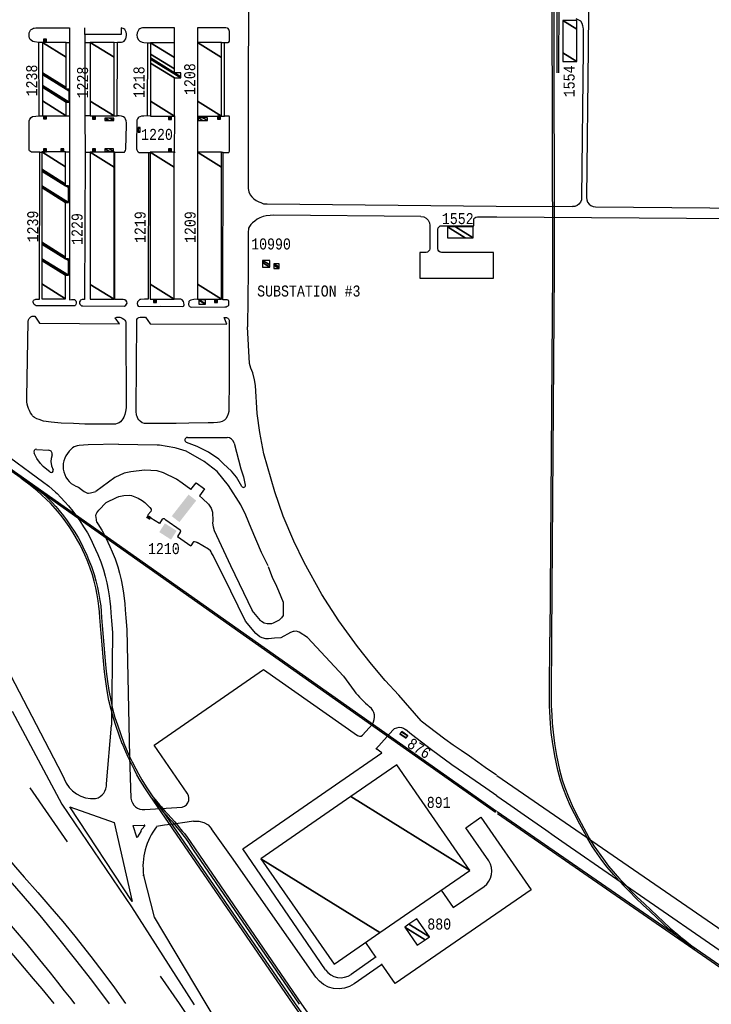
# Model space of a CAD drawing. Extents: x -0.5 to 41.9, y -0.5 to 29.8.
# Tile 6 of 128: x 4.9 to 5.9, y 5.9 to 7.4. Entities that reach past the tile are written whole.
import ezdxf
from ezdxf.enums import TextEntityAlignment as Align

# ---------------------------------------------------------------- set-up
doc = ezdxf.new("R2010")
doc.units = 0
doc.header["$MEASUREMENT"] = 0
doc.linetypes.add('DASHDOT', pattern=[1, 0.5, -0.25, 0, -0.25])
for name, color, linetype in [('11', 2, 'CONTINUOUS'), ('21', 5, 'CONTINUOUS'), ('23', 1, 'CONTINUOUS'), ('31', 2, 'DASHDOT'), ('41', 4, 'CONTINUOUS')]:
    doc.layers.add(name, color=color, linetype=linetype)
doc.styles.add('MONOTXT', font='MONOTXT', dxfattribs={"height": 0.2})

msp = doc.modelspace()

# ---------------------------------------------------------------- linework, layer by layer
at = {"layer": '11'}
for p, q in [((4.8905, 7.3779), (4.8855, 7.3779)), ((4.927, 7.3779), (4.9318, 7.3779)), ((4.9555, 7.3779), (4.9636, 7.3778)), ((5.0001, 7.3778), (5.0053, 7.3781)), ((5.0512, 7.3774), (5.0561, 7.3775)), ((5.1644, 7.3776), (5.1691, 7.3778)), ((4.8853, 7.2656), (4.8905, 7.2656)), ((4.9269, 7.2656), (4.9322, 7.2656)), ((4.9636, 7.2655), (4.9557, 7.2657)), ((5.0001, 7.2655), (5.0047, 7.2656)), ((5.0561, 7.2651), (5.051, 7.2654)), ((5.0926, 7.2654), (5.092, 7.2097)), ((5.1278, 7.2654), (5.1278, 7.21)), ((5.1644, 7.2653), (5.169, 7.2653)), ((4.8869, 7.2101), (4.8896, 7.2101)), ((4.9322, 7.2101), (4.9261, 7.2101)), ((4.9636, 7.2097), (4.956, 7.2097)), ((5.0016, 7.2098), (4.9962, 7.2098)), ((5.0527, 7.2097), (5.0554, 7.2097)), ((5.0937, 7.2096), (5.0918, 7.2095)), ((5.1668, 7.2094), (5.164, 7.2094)), ((5.5847, 7.1275), (5.7011, 7.1267)), ((5.5853, 7.1109), (6.4034, 7.1061)), ((5.2052, 7.0287), (5.2044, 6.9428)), ((5.0072, 6.7633), (4.9605, 6.7624)), ((5.0072, 6.7633), (5.0663, 6.7622)), ((5.1126, 6.7736), (5.1729, 6.7735)), ((4.8817, 6.7554), (4.9005, 6.7539)), ((5.1175, 6.6939), (5.1256, 6.7041)), ((5.1256, 6.7041), (5.1386, 6.6948)), ((5.1386, 6.6948), (5.1309, 6.6844)), ((5.0699, 6.6421), (5.0564, 6.6501)), ((5.0739, 6.6485), (5.0699, 6.6421)), ((5.1012, 6.6317), (5.0794, 6.6469)), ((5.1013, 6.6286), (5.0973, 6.6223)), ((5.0973, 6.6223), (5.1176, 6.608)), ((5.1212, 6.6135), (5.1176, 6.608)), ((5.1786, 6.5382), (5.1517, 6.5928)), ((5.1784, 6.5775), (5.2114, 6.5091)), ((5.2011, 6.4925), (5.1786, 6.5382)), ((5.296, 6.4676), (5.3508, 6.4086)), ((4.8201, 6.4514), (4.9206, 6.2578)), ((5.3508, 6.4086), (5.3675, 6.3858)), ((4.8444, 6.3548), (4.9205, 6.2128)), ((4.9885, 6.2439), (4.9962, 6.3335)), ((5.3803, 6.3182), (5.3955, 6.335)), ((5.4264, 6.3257), (5.4004, 6.2969)), ((5.0239, 6.2857), (5.0259, 6.2218)), ((4.9206, 6.2578), (4.9237, 6.2516)), ((5.5857, 6.2567), (6.0931, 5.9065)), ((4.9205, 6.2128), (5.0266, 6.0555)), ((4.9324, 6.2087), (5.0001, 6.1846)), ((5.0278, 6.0639), (4.9324, 6.2087)), ((5.0472, 6.2044), (5.1044, 6.2078)), ((5.0001, 6.1846), (5.0278, 6.0639)), ((5.0288, 6.1802), (5.0463, 6.1807)), ((5.0288, 6.1802), (5.0343, 6.1627)), ((5.0474, 6.1795), (5.0429, 6.1747)), ((5.0409, 6.1708), (5.0358, 6.1627)), ((5.1796, 6.1321), (5.1494, 6.1751)), ((5.3087, 5.948), (5.1796, 6.1321)), ((5.0454, 6.1037), (5.0616, 6.0395)), ((5.0266, 6.0555), (5.1229, 5.9058)), ((5.0616, 6.0395), (5.1546, 5.8834)), ((5.4004, 5.9784), (5.385, 6.0011)), ((5.4011, 5.9792), (5.3627, 5.9522)), ((5.4091, 5.9668), (5.3674, 5.9376))]:
    msp.add_line(p, q, dxfattribs=at)
for points in [[(5.7274, 7.5914), (5.7252, 7.3689), (5.7225, 7.1406)], [(5.2058, 7.5911), (5.2053, 7.1544), (5.2064, 7.1494), (5.2084, 7.1448), (5.2107, 7.1417), (5.214, 7.1384), (5.2175, 7.1361), (5.2216, 7.1342), (5.2244, 7.1328), (5.2289, 7.131), (5.2344, 7.1308), (5.5847, 7.1275)], [(5.7065, 7.4146), (5.7133, 7.4107), (5.7153, 7.4073), (5.7167, 7.4038), (5.7172, 7.4008), (5.7174, 7.3989), (5.7174, 7.3668), (5.7152, 7.1406)], [(4.9322, 7.2656), (4.9322, 7.2101), (4.9321, 6.9843), (4.9352, 6.9847), (4.9379, 6.9847), (4.9396, 6.9845), (4.9407, 6.9838), (4.9418, 6.9828), (4.9423, 6.9813), (4.9421, 6.979), (4.9416, 6.9772), (4.9411, 6.9759), (4.9401, 6.9751), (4.9391, 6.9748), (4.8811, 6.9751), (4.8795, 6.9758), (4.8778, 6.9771), (4.877, 6.979), (4.8764, 6.9807), (4.8764, 6.9822), (4.8768, 6.9833), (4.8779, 6.9839), (4.8793, 6.9846), (4.8804, 6.985), (4.8863, 6.9851), (4.8869, 7.2101), (4.8741, 7.2101), (4.8723, 7.2108), (4.871, 7.212), (4.8705, 7.2133), (4.8706, 7.258), (4.8714, 7.2605), (4.8732, 7.2632), (4.8755, 7.2648), (4.8854, 7.2656), (4.8852, 7.3779), (4.8787, 7.3788), (4.8758, 7.3795), (4.874, 7.3807), (4.8721, 7.3825), (4.8708, 7.3843), (4.8703, 7.3868), (4.8702, 7.3901), (4.8704, 7.3926), (4.8712, 7.3948), (4.8723, 7.3966), (4.8735, 7.3977), (4.8753, 7.3989), (4.8769, 7.3995), (4.8781, 7.3998), (4.8806, 7.4), (4.932, 7.4), (4.932, 7.3782), (4.9319, 7.3743), (4.9322, 7.2656)], [(4.9555, 7.39), (4.9555, 7.3779), (4.9557, 7.2654), (4.956, 7.2091), (4.9552, 6.9845), (4.9514, 6.9846), (4.9503, 6.9843), (4.949, 6.9838), (4.9481, 6.9828), (4.9475, 6.9812), (4.9475, 6.979), (4.948, 6.9774), (4.9492, 6.9758), (4.9506, 6.9751), (4.9523, 6.9747), (5.0163, 6.9745), (5.0184, 6.9759), (5.0194, 6.9773), (5.0201, 6.9791), (5.0198, 6.9813), (5.0189, 6.9827), (5.0164, 6.9839), (5.0143, 6.9844), (5.0013, 6.9847), (5.0016, 7.2098), (5.0145, 7.2098), (5.0159, 7.2102), (5.0168, 7.2109), (5.0178, 7.2123), (5.0184, 7.2146), (5.0192, 7.252), (5.0191, 7.2548), (5.0186, 7.2579), (5.0177, 7.2605), (5.0165, 7.2625), (5.0146, 7.2642), (5.0117, 7.2653), (5.008, 7.2656), (5.0047, 7.2656), (5.0053, 7.3781), (5.0118, 7.3783), (5.0138, 7.3787), (5.0154, 7.3796), (5.0169, 7.3812), (5.0181, 7.3832), (5.0189, 7.3858), (5.0194, 7.3887), (5.0194, 7.3911), (5.0189, 7.3936), (5.0179, 7.3957), (5.0164, 7.3976), (5.0152, 7.3985), (5.0141, 7.3991), (5.0122, 7.3997), (5.011, 7.4001), (5.011, 7.39), (4.9555, 7.39), (4.9555, 7.4001)], [(5.0926, 7.3775), (5.0926, 7.4), (5.0439, 7.4), (5.0417, 7.3997), (5.0397, 7.3985), (5.0383, 7.3974), (5.0369, 7.3955), (5.0355, 7.3926), (5.0351, 7.3888), (5.0354, 7.3858), (5.0372, 7.3825), (5.0398, 7.3799), (5.0429, 7.3785), (5.0459, 7.3776), (5.0512, 7.3774), (5.051, 7.2654), (5.0459, 7.2653), (5.042, 7.265), (5.0398, 7.2642), (5.0383, 7.2633), (5.0372, 7.2623), (5.0359, 7.2609), (5.0351, 7.2588), (5.0343, 7.2186), (5.0344, 7.2151), (5.0348, 7.2134), (5.0358, 7.2117), (5.0371, 7.2104), (5.0388, 7.2097), (5.0527, 7.2097), (5.0523, 6.9849), (5.0466, 6.9849), (5.0413, 6.9848), (5.0398, 6.9845), (5.0384, 6.9837), (5.0373, 6.9828), (5.0361, 6.9813), (5.0357, 6.9785), (5.0361, 6.9757), (5.037, 6.9742), (5.0389, 6.9739), (5.0707, 6.9746), (5.1051, 6.9738), (5.1063, 6.9743), (5.1069, 6.9747), (5.1075, 6.9767), (5.107, 6.9797), (5.1062, 6.9815), (5.1045, 6.9842), (5.1023, 6.9849), (5.092, 6.9849)], [(5.1278, 6.9852), (5.1222, 6.9846), (5.1175, 6.9834), (5.1157, 6.9828), (5.1151, 6.9823), (5.1145, 6.9814), (5.1142, 6.9769), (5.1146, 6.9748), (5.1155, 6.9743), (5.1165, 6.9734), (5.1181, 6.973), (5.1697, 6.9732), (5.1714, 6.9736), (5.1732, 6.9742), (5.1745, 6.9747), (5.1755, 6.976), (5.1756, 6.9816), (5.1754, 6.9829), (5.1745, 6.9836), (5.173, 6.9839), (5.1663, 6.9843), (5.1668, 7.2094), (5.1749, 7.2094), (5.1756, 7.2097), (5.1763, 7.2106), (5.1766, 7.2115), (5.1769, 7.2637), (5.1762, 7.2649), (5.1749, 7.2653), (5.169, 7.2653), (5.1691, 7.3778), (5.1745, 7.3778), (5.1758, 7.3784), (5.1766, 7.3799), (5.1767, 7.3948), (5.1763, 7.3963), (5.1755, 7.3978), (5.1746, 7.399), (5.1734, 7.3997), (5.1712, 7.4001), (5.128, 7.4), (5.128, 7.3776)], [(5.7152, 7.1406), (5.7147, 7.137), (5.7133, 7.1336), (5.711, 7.1307), (5.7081, 7.1285), (5.7047, 7.1271), (5.7011, 7.1267)], [(5.7225, 7.1406), (5.7229, 7.137), (5.7243, 7.1336), (5.7265, 7.1306), (5.7294, 7.1284), (5.7328, 7.1269), (5.7364, 7.1264)], [(5.7364, 7.1264), (6.319, 7.1212), (6.3191, 7.1313), (6.364, 7.1309), (6.3639, 7.1212), (6.3754, 7.1209), (6.4166, 7.1189)], [(5.4693, 7.1118), (5.2447, 7.1136), (5.2388, 7.1131), (5.2329, 7.1124), (5.2283, 7.1114), (5.223, 7.1097), (5.2189, 7.1076), (5.2152, 7.1047), (5.212, 7.1019), (5.2094, 7.0991), (5.2075, 7.0962), (5.206, 7.0939), (5.2055, 7.0917), (5.2053, 7.0885), (5.2052, 7.0287)], [(5.4693, 7.1118), (5.4737, 7.1111), (5.4776, 7.109), (5.4806, 7.1059), (5.4826, 7.1019), (5.4832, 7.0976), (5.4828, 7.0623), (5.4823, 7.0602), (5.4811, 7.0584), (5.4793, 7.0572), (5.4772, 7.0567), (5.4679, 7.0567), (5.4679, 7.0174), (5.5802, 7.0174), (5.5802, 7.0567), (5.5008, 7.0567), (5.4986, 7.0572), (5.4968, 7.0584), (5.4956, 7.0603), (5.4951, 7.0624), (5.4955, 7.0919), (5.496, 7.0941), (5.4972, 7.0959), (5.499, 7.0971), (5.5011, 7.0975), (5.5501, 7.0975), (5.5501, 7.1056), (5.5505, 7.1078), (5.5518, 7.1096), (5.5536, 7.1108), (5.5558, 7.1112), (5.5853, 7.1109)], [(4.8923, 6.7987), (4.8854, 6.8009), (4.8823, 6.8022), (4.8786, 6.8042), (4.8771, 6.8053), (4.8755, 6.8067), (4.8742, 6.8087), (4.8726, 6.8112), (4.8708, 6.8147), (4.8693, 6.818), (4.8681, 6.821), (4.8672, 6.8247), (4.8667, 6.8283), (4.8667, 6.8317), (4.8667, 6.8346), (4.8687, 6.9511), (4.8692, 6.9536), (4.8702, 6.9553), (4.8715, 6.9566), (4.873, 6.9581), (4.8752, 6.959), (4.8769, 6.9592), (4.8781, 6.9591), (4.8788, 6.9589), (4.8861, 6.9485), (5.0087, 6.9475), (5.0019, 6.9568), (5.0042, 6.9574), (5.0064, 6.9576), (5.009, 6.9575), (5.0107, 6.957), (5.0127, 6.9561), (5.0151, 6.9544), (5.0165, 6.9529), (5.0175, 6.9513), (5.0181, 6.9498), (5.0182, 6.9474), (5.0185, 6.8187), (5.0178, 6.8132), (5.0166, 6.8087), (5.0151, 6.8047), (5.0137, 6.8021), (5.012, 6.7998), (5.0102, 6.7977), (5.0079, 6.7962), (5.005, 6.7948), (5.0023, 6.794), (4.9955, 6.7937), (4.9778, 6.7937), (4.9557, 6.794), (4.9383, 6.7947), (4.9193, 6.7953), (4.9041, 6.7968), (4.8923, 6.7987)], [(5.063, 6.795), (5.0465, 6.795), (5.0434, 6.7962), (5.0402, 6.7984), (5.0382, 6.8007), (5.0367, 6.8027), (5.0355, 6.8054), (5.0347, 6.8078), (5.0343, 6.8096), (5.0341, 6.8117), (5.034, 6.8143), (5.034, 6.8168), (5.0348, 6.9517), (5.0351, 6.9541), (5.036, 6.9558), (5.0369, 6.9567), (5.0381, 6.9573), (5.0401, 6.9576), (5.0425, 6.9575), (5.048, 6.9576), (5.0553, 6.9474), (5.1727, 6.9469), (5.1686, 6.9569), (5.1721, 6.9571), (5.1731, 6.9568), (5.1743, 6.956), (5.1753, 6.9548), (5.176, 6.9532), (5.176, 6.8549), (5.176, 6.8434), (5.1758, 6.8333), (5.1757, 6.8244), (5.1757, 6.8189), (5.1755, 6.8133), (5.1748, 6.8095), (5.1732, 6.8057), (5.1713, 6.8022), (5.1689, 6.7998), (5.1657, 6.798), (5.162, 6.7969), (5.1583, 6.7964), (5.1522, 6.7962), (5.1439, 6.7959), (5.1144, 6.7952), (5.095, 6.795), (5.063, 6.795)], [(5.4697, 6.3399), (5.4356, 6.3794), (5.4149, 6.4019), (5.3937, 6.4266), (5.3726, 6.4539), (5.3441, 6.4932), (5.3179, 6.5332), (5.2909, 6.5824), (5.2749, 6.6151), (5.2589, 6.6534), (5.2461, 6.6906), (5.2293, 6.7484), (5.2231, 6.7814), (5.2191, 6.8101), (5.2162, 6.8532), (5.2147, 6.8617), (5.2126, 6.8723), (5.2093, 6.8795), (5.2071, 6.8867), (5.2044, 6.9428)], [(4.7408, 6.8146), (4.8224, 6.7562), (4.9004, 6.699), (4.9104, 6.6901)], [(5.1954, 6.6987), (5.1876, 6.7128), (5.1799, 6.7222), (5.1676, 6.7334), (5.1603, 6.7403), (5.1447, 6.7509), (5.1274, 6.7598), (5.1111, 6.766)], [(5.1837, 6.765), (5.1939, 6.7256), (5.1982, 6.7133), (5.2009, 6.7008)], [(4.9025, 6.7205), (4.8918, 6.7289), (4.8875, 6.7338), (4.882, 6.7413), (4.8778, 6.7497)], [(4.9605, 6.7624), (4.9532, 6.7618), (4.9467, 6.7613), (4.9436, 6.7608), (4.9392, 6.7593), (4.9365, 6.7575), (4.9316, 6.7525)], [(5.2356, 6.5772), (5.2258, 6.5977), (5.21, 6.6349), (5.2016, 6.6549), (5.194, 6.6705), (5.1754, 6.7001), (5.1579, 6.7216), (5.1381, 6.7368), (5.1103, 6.7525), (5.0953, 6.7572), (5.0931, 6.7575), (5.0699, 6.7617), (5.0662, 6.762)], [(4.9055, 6.7469), (4.904, 6.7415), (4.9033, 6.7367), (4.9044, 6.7302), (4.9071, 6.7239)], [(5.1175, 6.6939), (5.1044, 6.7037), (5.0954, 6.7098), (5.0759, 6.7197), (5.0663, 6.7225), (5.0469, 6.7233), (5.0259, 6.7212), (5.0156, 6.7188), (5.0016, 6.7121), (4.9724, 6.6911)], [(4.9105, 6.6901), (4.913, 6.6879), (4.919, 6.6819), (4.9251, 6.675), (4.9305, 6.6689), (4.9371, 6.6608), (4.9426, 6.6534), (4.9479, 6.6458), (4.9535, 6.6371), (4.9594, 6.6275), (4.9646, 6.6178), (4.9689, 6.6088), (4.972, 6.6023), (4.9754, 6.5943), (4.98, 6.5834), (4.984, 6.5712), (4.9867, 6.5613), (4.9891, 6.5513), (4.9911, 6.5405), (4.9926, 6.5311), (4.9939, 6.5232), (4.9948, 6.5144), (4.9954, 6.5054), (4.9964, 6.493), (4.9978, 6.4753)], [(4.9458, 6.6973), (4.9503, 6.694), (4.9544, 6.691), (4.9565, 6.6898), (4.9598, 6.6886), (4.9611, 6.6885), (4.9639, 6.6888), (4.9724, 6.6911)], [(4.974, 6.6433), (4.9733, 6.6477), (4.9726, 6.6516), (4.9725, 6.6535), (4.9729, 6.6562), (4.9738, 6.6584), (4.9767, 6.6625), (4.9881, 6.674)], [(4.9881, 6.674), (5.004, 6.6817), (5.0077, 6.6831), (5.0153, 6.6849), (5.0232, 6.6854), (5.027, 6.6848), (5.0371, 6.6808), (5.0432, 6.677), (5.0471, 6.6739), (5.0547, 6.6664), (5.0568, 6.6637), (5.0571, 6.6623), (5.0562, 6.6605), (5.0516, 6.6552)], [(5.1309, 6.6844), (5.1356, 6.6804), (5.1447, 6.6713), (5.1485, 6.6655), (5.1508, 6.6591), (5.1513, 6.6461), (5.1506, 6.6424), (5.1515, 6.6368), (5.153, 6.6312), (5.1784, 6.5775)], [(4.974, 6.6438), (4.9754, 6.6416), (4.9813, 6.632), (4.9865, 6.6223), (4.9908, 6.6133), (4.9938, 6.6068), (4.9973, 6.5988), (5.0018, 6.5879), (5.0058, 6.5757), (5.0085, 6.5658), (5.011, 6.5558), (5.0129, 6.5449), (5.0145, 6.5356), (5.0158, 6.5276), (5.0167, 6.5189), (5.0173, 6.5099), (5.0182, 6.4975), (5.0197, 6.4798)], [(5.0739, 6.6485), (5.0746, 6.649), (5.0753, 6.6494), (5.0756, 6.6496), (5.0759, 6.6497), (5.0761, 6.6497), (5.0765, 6.6496), (5.0767, 6.6495), (5.0772, 6.6491), (5.0794, 6.6469)], [(5.1013, 6.6286), (5.1017, 6.6292), (5.102, 6.6298), (5.1022, 6.63), (5.1022, 6.6303), (5.1022, 6.6304), (5.1022, 6.6306), (5.102, 6.6308), (5.1012, 6.6317)], [(5.1445, 6.6026), (5.1271, 6.613)], [(5.1517, 6.5928), (5.1507, 6.5947), (5.1494, 6.5972), (5.1487, 6.5984), (5.1474, 6.5999), (5.1445, 6.6026)], [(5.2359, 6.5764), (5.2379, 6.5708), (5.2421, 6.56), (5.2485, 6.5459), (5.2516, 6.5388), (5.2588, 6.5215)], [(5.2587, 6.5215), (5.2589, 6.5035), (5.2586, 6.5013), (5.2564, 6.4974), (5.2526, 6.4941), (5.2497, 6.4923), (5.2437, 6.4896), (5.2408, 6.4887), (5.2343, 6.4885), (5.2295, 6.4896), (5.2255, 6.4919), (5.2239, 6.4936), (5.2114, 6.5091)], [(5.2553, 6.4672), (5.2454, 6.4664), (5.2365, 6.4656), (5.2323, 6.4657), (5.2264, 6.467), (5.2232, 6.4687), (5.2172, 6.4736), (5.2011, 6.4925)], [(5.0197, 6.4798), (5.0239, 6.2857)], [(5.296, 6.4676), (5.283, 6.4758), (5.2818, 6.4764), (5.2789, 6.4771), (5.2758, 6.4769), (5.2738, 6.4765), (5.27, 6.475), (5.2553, 6.4672)], [(4.9978, 6.4753), (4.9962, 6.3335)], [(5.1121, 6.2293), (5.0614, 6.3029), (5.2285, 6.4184), (5.3724, 6.3176)], [(5.4264, 6.3257), (5.4291, 6.3281), (5.4324, 6.3296), (5.4359, 6.3303), (5.4395, 6.3301), (5.443, 6.3289), (5.446, 6.3269)], [(5.5854, 6.2256), (5.5687, 6.2373), (5.5442, 6.254), (5.5165, 6.273), (5.4857, 6.2955), (5.4548, 6.3193), (5.446, 6.3269)], [(5.4697, 6.3399), (5.4931, 6.3221), (5.5061, 6.3124), (5.5188, 6.3033), (5.5307, 6.2953), (5.5439, 6.2863), (5.5566, 6.2775), (5.5675, 6.2694), (5.5852, 6.2576)], [(5.3724, 6.3176), (5.3754, 6.3164), (5.3781, 6.3167), (5.3803, 6.3182)], [(5.3235, 5.9592), (5.1972, 6.1441), (5.4098, 6.2911), (5.4004, 6.2977)], [(4.7449, 6.2377), (4.7523, 6.2286), (4.7654, 6.2127), (4.7766, 6.2), (4.7881, 6.187), (4.7977, 6.1752), (4.808, 6.1632), (4.8191, 6.15), (4.8358, 6.1324), (4.8493, 6.1163), (4.8627, 6.1011), (4.8836, 6.0776), (4.9021, 6.0561), (4.9217, 6.033), (4.9402, 6.0107), (4.9648, 5.9795), (4.9844, 5.9535), (5.0009, 5.9314), (5.0177, 5.9078)], [(5.1044, 6.2078), (5.1079, 6.2093), (5.1108, 6.2117), (5.113, 6.2148), (5.1143, 6.2184), (5.1145, 6.2222), (5.1138, 6.2259), (5.1121, 6.2293)], [(5.5854, 6.2256), (5.6067, 6.2108), (5.6272, 6.1962), (5.6471, 6.1826), (5.6604, 6.1733), (5.6734, 6.164), (5.6915, 6.1514), (6.0458, 5.9067)], [(4.7493, 6.195), (4.7696, 6.1737), (4.7954, 6.1459), (4.8308, 6.1069), (4.8611, 6.0718), (4.8868, 6.0422), (4.9109, 6.0121), (4.941, 5.9746), (4.9656, 5.9436), (4.9928, 5.9073)], [(5.5005, 6.081), (5.5189, 6.0543), (5.5659, 6.0867), (5.57, 6.0903), (5.5735, 6.0946), (5.576, 6.0995), (5.5775, 6.1048), (5.578, 6.1102), (5.5773, 6.1157), (5.5757, 6.1209), (5.573, 6.1257), (5.5381, 6.1766), (5.5612, 6.1925), (5.6379, 6.0817), (5.4301, 5.9382), (5.4091, 5.9682)], [(5.1219, 6.1867), (5.112, 6.1851), (5.0912, 6.1821), (5.0775, 6.1806), (5.0653, 6.1782)], [(5.1219, 6.1867), (5.1297, 6.1868), (5.1373, 6.1848), (5.1441, 6.1808), (5.1494, 6.1751)], [(4.7561, 6.1258), (4.7681, 6.1126), (4.7917, 6.0863), (4.8101, 6.0647), (4.8273, 6.0442), (4.8457, 6.0231), (4.8667, 5.9986), (4.8861, 5.9743), (4.9023, 5.9544), (4.9138, 5.9401), (4.9239, 5.9271), (4.9339, 5.9149), (4.9395, 5.9073)], [(4.7474, 6.088), (4.7671, 6.0677), (4.7808, 6.0532), (4.7952, 6.0375), (4.8084, 6.0231), (4.8233, 6.0069), (4.8381, 5.9906), (4.8518, 5.9747), (4.8625, 5.9619), (4.8766, 5.9452), (4.8897, 5.9299), (4.908, 5.9077)], [(5.3235, 5.9592), (5.3271, 5.955), (5.3314, 5.9516), (5.3364, 5.9491), (5.3417, 5.9476), (5.3472, 5.9471), (5.3527, 5.9478), (5.3579, 5.9495), (5.3627, 5.9522)], [(5.3674, 5.9376), (5.3602, 5.9336), (5.3524, 5.931), (5.3442, 5.93), (5.3359, 5.9306), (5.328, 5.9329), (5.3206, 5.9366), (5.3141, 5.9417), (5.3087, 5.948)]]:
    msp.add_lwpolyline(points, dxfattribs=at)
msp.add_lwpolyline([(5.1212, 6.6135, -0.143854), (5.1222, 6.6141), (5.1219, 6.6141, -0.074831), (5.1234, 6.6144), (5.1234, 6.6144, -0.102392), (5.1271, 6.613)], format="xyb", dxfattribs=at)
msp.add_circle((5.0454, 6.1037), 0.000561, dxfattribs=at)
for centre, radius, start, end in [((5.1125, 6.7697), 0.00393, 89.8243, 248.926), ((5.1729, 6.7622), 0.0112, 14.4858, 89.824), ((4.8814, 6.7515), 0.00393, 85.5739, 206.3855), ((4.9, 6.7483), 0.00561, 345.075, 445.5711), ((4.9559, 6.7293), 0.0336, 136.3451, 252.3632), ((4.9043, 6.7228), 0.00298, 231.6719, 382.832), ((5.198, 6.7002), 0.00298, 208.9623, 372.3839), ((5.4925, 6.4838), 0.1589, 218.0898, 230.2629), ((5.378, 6.3457), 0.0205, 328.3964, 410.7373), ((4.9684, 6.269), 0.048, 201.2824, 274.1721), ((4.9668, 6.2423), 0.0217, 283.6471, 364.217), ((5.0453, 6.2237), 0.0194, 185.8202, 275.6072), ((5.1436, 6.1173), 0.0992, 142.1398, 187.8788), ((5.0465, 6.1798), 0.000912, 339.6538, 467.541), ((5.035, 6.1626), 0.000774, 169.2954, 369.8602), ((5.0582, 6.1641), 0.0186, 145.0582, 158.8019)]:
    msp.add_arc(centre, radius, start, end, dxfattribs=at)
at = {"layer": '21'}
for points in [[(5.1141, 6.6862), (5.1258, 6.677), (5.0884, 6.6532), (5.1001, 6.6441)], [(5.0516, 6.6552), (5.0573, 6.6518), (5.049, 6.6508), (5.0547, 6.6474)], [(5.0779, 6.6422), (5.0959, 6.6307), (5.0693, 6.6288), (5.0873, 6.6173)]]:
    msp.add_solid(points, dxfattribs=at)
at = {"layer": '31'}
msp.add_lwpolyline([(4.0799, 10.1341), (4.0864, 10.1343), (4.0826, 9.4127), (4.0691, 9.2957), (4.0832, 9.2865), (4.0792, 8.8592), (4.0745, 7.816), (4.0803, 7.7307), (4.0868, 7.6712), (4.0981, 7.6), (4.1185, 7.5061), (4.1432, 7.4156), (4.1618, 7.3593), (4.185, 7.2975), (4.2182, 7.2198), (4.2643, 7.1174), (4.2809, 7.1021), (4.2979, 7.0736), (4.3397, 7.0082), (4.3878, 6.9142), (4.3893, 6.9148), (4.4448, 6.8542), (5.0997, 5.9075), (5.1598, 5.82)], dxfattribs=at)
at = {"layer": '41'}
for p, q in [((5.6696, 7.5911), (5.6705, 7.03)), ((5.6722, 7.5911), (5.6732, 7.03)), ((5.6778, 7.5909), (5.6771, 7.3316)), ((5.6804, 7.5909), (5.6798, 7.3316)), ((5.6705, 7.03), (5.6667, 6.4681)), ((5.6732, 7.03), (5.6693, 6.4681)), ((4.7448, 6.7941), (5.2072, 6.4682)), ((5.2029, 6.4681), (4.7439, 6.7915)), ((5.5835, 6.1999), (5.2029, 6.4681)), ((5.2072, 6.4682), (5.585, 6.202)), ((5.5862, 6.2012), (6.0124, 5.9066)), ((6.0069, 5.9072), (5.5863, 6.1979)), ((5.5831, 5.4686), (5.2743, 5.9067)), ((5.2772, 5.9072), (5.5843, 5.4714))]:
    msp.add_line(p, q, dxfattribs=at)
for points in [[(4.981, 6.4679), (4.9796, 6.4856), (4.9795, 6.4857), (4.9786, 6.4981), (4.978, 6.507), (4.9771, 6.5157), (4.9759, 6.5235), (4.9743, 6.5329), (4.9724, 6.5436), (4.97, 6.5535), (4.9673, 6.5633), (4.9633, 6.5753), (4.9588, 6.5861), (4.9554, 6.5941), (4.9481, 6.6094), (4.9429, 6.6191), (4.9371, 6.6286), (4.9315, 6.6372), (4.9263, 6.6447), (4.9208, 6.6521), (4.9144, 6.6601), (4.9029, 6.6729), (4.897, 6.6788), (4.8894, 6.6858), (4.8826, 6.6917), (4.8701, 6.7019), (4.8641, 6.7064), (4.8581, 6.7109)], [(4.8597, 6.713), (4.8657, 6.7085), (4.8718, 6.704), (4.8843, 6.6937), (4.8912, 6.6877), (4.8988, 6.6807), (4.9048, 6.6747), (4.9109, 6.6679), (4.9164, 6.6618), (4.9229, 6.6537), (4.9284, 6.6462), (4.9337, 6.6386), (4.9393, 6.63), (4.9452, 6.6204), (4.9505, 6.6106), (4.9547, 6.6017), (4.9578, 6.5952), (4.9612, 6.5871), (4.9658, 6.5763), (4.9698, 6.564), (4.9725, 6.5541), (4.9749, 6.5442), (4.9769, 6.5333), (4.9785, 6.524), (4.9797, 6.516), (4.9806, 6.5072), (4.9812, 6.4982), (4.9822, 6.4858), (4.9836, 6.4682)], [(5.2743, 5.9067), (5.0543, 6.227), (5.047, 6.2376), (5.0403, 6.2487), (5.0352, 6.2576), (5.0312, 6.2651), (5.0257, 6.2763), (5.0215, 6.2845), (5.0165, 6.2961), (5.0129, 6.305), (5.0128, 6.3051), (5.0078, 6.3183), (5.0027, 6.3331), (4.9991, 6.3443), (4.9955, 6.3576), (4.9924, 6.371), (4.9894, 6.386), (4.9874, 6.4001), (4.9857, 6.4152), (4.9841, 6.4318), (4.981, 6.4679)], [(4.9836, 6.4682), (4.9867, 6.432), (4.9882, 6.4155), (4.99, 6.4004), (4.992, 6.3863), (4.995, 6.3716), (4.998, 6.3582), (5.0016, 6.345), (5.0052, 6.3339), (5.0103, 6.3192), (5.0153, 6.306), (5.0189, 6.297), (5.0239, 6.2857), (5.028, 6.2775), (5.0335, 6.2664), (5.0375, 6.2589), (5.0425, 6.25), (5.0492, 6.239), (5.0565, 6.2285), (5.2772, 5.9072)], [(5.8874, 5.9898), (5.8776, 5.9975), (5.8711, 6.0025), (5.8652, 6.0073), (5.86, 6.0116), (5.855, 6.0157), (5.8489, 6.0211), (5.8193, 6.0489), (5.8094, 6.058), (5.7977, 6.0692), (5.7887, 6.0783), (5.7806, 6.0869), (5.7718, 6.096), (5.7642, 6.1044), (5.754, 6.1164), (5.7462, 6.1268), (5.7318, 6.1475), (5.7244, 6.1594), (5.7198, 6.168), (5.7198, 6.168), (5.7122, 6.1821), (5.7122, 6.1821), (5.7041, 6.1978), (5.6983, 6.2097), (5.6924, 6.2227), (5.6868, 6.2373), (5.683, 6.2492), (5.679, 6.2645), (5.679, 6.2646), (5.6741, 6.2867), (5.6741, 6.2869), (5.6712, 6.3049), (5.6688, 6.3222), (5.6676, 6.3362), (5.6662, 6.3631), (5.6662, 6.3632), (5.666, 6.3784), (5.6667, 6.4681)], [(5.6693, 6.4681), (5.6686, 6.3784), (5.6688, 6.3632), (5.6695, 6.3492), (5.6702, 6.3367), (5.6714, 6.3226), (5.6738, 6.3052), (5.6767, 6.2873), (5.6815, 6.2651), (5.6855, 6.25), (5.6893, 6.2382), (5.6949, 6.2237), (5.7007, 6.2108), (5.7064, 6.199), (5.7145, 6.1833), (5.7221, 6.1692), (5.7267, 6.1606), (5.734, 6.1489), (5.7484, 6.1283), (5.7561, 6.118), (5.7662, 6.106), (5.7737, 6.0978), (5.7825, 6.0887), (5.7906, 6.0801), (5.7996, 6.0711), (5.8112, 6.0599), (5.8211, 6.0508), (5.8507, 6.023), (5.8567, 6.0177), (5.8617, 6.0136), (5.8669, 6.0093), (5.8728, 6.0046), (5.8792, 5.9996), (5.8838, 5.9959), (5.889, 5.9919)], [(5.2837, 5.9064), (5.1218, 6.1427), (5.1145, 6.1539), (5.1097, 6.1604), (5.1057, 6.1659), (5.1, 6.1728), (5.0967, 6.1769), (5.0909, 6.1839), (5.0851, 6.1902), (5.0808, 6.1952), (5.0765, 6.1999), (5.0731, 6.2037), (5.0676, 6.2101), (5.0611, 6.2181), (5.0573, 6.2225), (5.0543, 6.227)], [(5.0565, 6.2285), (5.0595, 6.224), (5.0631, 6.2198), (5.0696, 6.2118), (5.0726, 6.2083), (5.075, 6.2055), (5.0785, 6.2016), (5.0827, 6.1969), (5.087, 6.192), (5.0929, 6.1857), (5.0988, 6.1786), (5.102, 6.1745), (5.105, 6.1709), (5.1078, 6.1675), (5.1118, 6.1619), (5.1166, 6.1554), (5.124, 6.1442), (5.2866, 5.9068)], [(5.2866, 5.9068), (5.369, 5.7904), (5.3749, 5.7816), (5.3791, 5.7752), (5.3836, 5.7683), (5.3882, 5.7604), (5.3927, 5.7519), (5.3974, 5.7435), (5.4006, 5.7373), (5.4036, 5.732), (5.4063, 5.7272), (5.4093, 5.7221), (5.4123, 5.7169), (5.415, 5.7124), (5.4184, 5.7069), (5.4219, 5.7018)]]:
    msp.add_lwpolyline(points, dxfattribs=at)

# ---------------------------------------------------------------- texts
at = {"layer": '23', "style": 'MONOTXT', "width": 0.833333}
for s, rotation, p in [('1238', 90, (4.8742, 7.3196)), ('1228', 90, (4.952, 7.3166)), ('1218', 90, (5.0383, 7.317)), ('1208', 90, (5.1159, 7.3217)), ('1554', 90, (5.6962, 7.3183)), ('1239', 90, (4.8758, 7.0963)), ('1229', 90, (4.9436, 7.0924)), ('1219', 90, (5.04, 7.0953)), ('1209', 90, (5.1165, 7.0953)), ('876', 327.053, (5.4667, 6.298))]:
    msp.add_text(s, height=0.01684, rotation=rotation, dxfattribs=at).set_placement(p, align=Align.MIDDLE)
for s, height, p in [('1220', 0.01684, (5.0658, 7.2372)), ('1552', 0.01684, (5.5257, 7.1084)), ('10990', 0.01684, (5.2402, 7.0696)), ('SUBSTATION #3', 0.016843, (5.298, 6.9976)), ('1210', 0.01684, (5.0763, 6.6036)), ('891', 0.01684, (5.4966, 6.2153)), ('880', 0.01684, (5.4974, 6.0292))]:
    msp.add_text(s, height=height, dxfattribs=at).set_placement(p, align=Align.MIDDLE)

# ---------------------------------------------------------------- meshes
at = {"layer": '21'}
mesh = msp.add_polyface(dxfattribs=at)
corners = [(5.6864, 7.3487), (5.7078, 7.3487), (5.6864, 7.362), (5.6864, 7.4116), (5.7078, 7.3984), (5.6864, 7.4116), (5.7078, 7.4116)]
mesh.append_faces([[corners[k] for k in face] for face in [(0, 0, 1, 2), (2, 1, 4, 5), (3, 4, 6, 6)]], dxfattribs={"vtx0": -1, "vtx2": -1})
mesh = msp.add_polyface(dxfattribs=at)
corners = [(4.8923, 7.3782), (4.8968, 7.3782), (4.8923, 7.381), (4.8923, 7.3827), (4.8968, 7.3799), (4.8923, 7.3827), (4.8968, 7.3827)]
mesh.append_faces([[corners[k] for k in face] for face in [(0, 0, 1, 2), (2, 1, 4, 5), (3, 4, 6, 6)]], dxfattribs={"vtx0": -1, "vtx2": -1})
mesh = msp.add_polyface(dxfattribs=at)
corners = [(4.8905, 7.2656), (4.927, 7.2656), (4.8905, 7.2883), (4.927, 7.2865), (4.8905, 7.3092), (4.9314, 7.2865), (4.8905, 7.3119), (4.927, 7.3062), (4.9314, 7.3034), (4.8905, 7.3288), (4.927, 7.309), (4.9314, 7.3062), (4.8905, 7.3316), (4.927, 7.3553), (4.8905, 7.3779), (4.927, 7.3779), (4.927, 7.3779)]
mesh.append_faces([[corners[k] for k in face] for face in [(0, 0, 1, 2), (2, 1, 3, 4), (4, 3, 5, 6), (6, 5, 8, 9), (9, 7, 10, 12), (7, 8, 11, 11), (12, 10, 13, 14), (14, 13, 16, 15)]], dxfattribs={"vtx0": -1, "vtx2": -1})
mesh = msp.add_polyface(dxfattribs=at)
corners = [(4.9636, 7.2655), (5.0001, 7.2655), (4.9636, 7.2882), (5.0001, 7.3552), (4.9636, 7.3778), (5.0001, 7.3778), (5.0001, 7.3778)]
mesh.append_faces([[corners[k] for k in face] for face in [(0, 0, 1, 2), (2, 1, 3, 4), (4, 3, 6, 5)]], dxfattribs={"vtx0": -1, "vtx2": -1})
mesh = msp.add_polyface(dxfattribs=at)
corners = [(5.0561, 7.2652), (5.0926, 7.2652), (5.0561, 7.2878), (5.0926, 7.3236), (5.0561, 7.3462), (5.1024, 7.3236), (5.0561, 7.3523), (5.0926, 7.3315), (5.1024, 7.3254), (5.0561, 7.3541), (5.0926, 7.3375), (5.1024, 7.3315), (5.0561, 7.3601), (5.0926, 7.3548), (5.0561, 7.3774), (5.0926, 7.3774), (5.0926, 7.3774)]
mesh.append_faces([[corners[k] for k in face] for face in [(0, 0, 1, 2), (2, 1, 3, 4), (4, 3, 5, 6), (6, 5, 8, 9), (9, 7, 10, 12), (7, 8, 11, 11), (12, 10, 13, 14), (14, 13, 16, 15)]], dxfattribs={"vtx0": -1, "vtx2": -1})
mesh = msp.add_polyface(dxfattribs=at)
corners = [(5.1279, 7.2653), (5.1644, 7.2653), (5.1279, 7.2879), (5.1644, 7.355), (5.1279, 7.3776), (5.1644, 7.3776), (5.1644, 7.3776)]
mesh.append_faces([[corners[k] for k in face] for face in [(0, 0, 1, 2), (2, 1, 3, 4), (4, 3, 6, 5)]], dxfattribs={"vtx0": -1, "vtx2": -1})
mesh = msp.add_polyface(dxfattribs=at)
corners = [(4.8923, 7.2608), (4.8968, 7.2608), (4.8923, 7.2636), (4.8923, 7.2653), (4.8968, 7.2625), (4.8923, 7.2653), (4.8968, 7.2653)]
mesh.append_faces([[corners[k] for k in face] for face in [(0, 0, 1, 2), (2, 1, 4, 5), (3, 4, 6, 6)]], dxfattribs={"vtx0": -1, "vtx2": -1})
mesh = msp.add_polyface(dxfattribs=at)
corners = [(4.9674, 7.2606), (4.9718, 7.2606), (4.9674, 7.2634), (4.9674, 7.2651), (4.9718, 7.2623), (4.9674, 7.2651), (4.9718, 7.2651)]
mesh.append_faces([[corners[k] for k in face] for face in [(0, 0, 1, 2), (2, 1, 4, 5), (3, 4, 6, 6)]], dxfattribs={"vtx0": -1, "vtx2": -1})
mesh = msp.add_polyface(dxfattribs=at)
corners = [(4.9859, 7.2583), (4.9923, 7.2583), (4.9859, 7.2622), (5, 7.2583), (4.9936, 7.2622), (5, 7.2622), (5, 7.2622)]
mesh.append_faces([[corners[k] for k in face] for face in [(0, 0, 1, 2), (2, 1, 3, 4), (4, 3, 6, 5)]], dxfattribs={"vtx0": -1, "vtx2": -1})
mesh = msp.add_polyface(dxfattribs=at)
corners = [(5.0834, 7.26), (5.0879, 7.26), (5.0834, 7.2627), (5.0834, 7.2644), (5.0879, 7.2617), (5.0834, 7.2644), (5.0879, 7.2644)]
mesh.append_faces([[corners[k] for k in face] for face in [(0, 0, 1, 2), (2, 1, 4, 5), (3, 4, 6, 6)]], dxfattribs={"vtx0": -1, "vtx2": -1})
mesh = msp.add_polyface(dxfattribs=at)
corners = [(5.1288, 7.2582), (5.136, 7.2582), (5.1288, 7.2627), (5.1428, 7.2582), (5.1356, 7.2627), (5.1428, 7.2627), (5.1428, 7.2627)]
mesh.append_faces([[corners[k] for k in face] for face in [(0, 0, 1, 2), (2, 1, 3, 4), (4, 3, 6, 5)]], dxfattribs={"vtx0": -1, "vtx2": -1})
mesh = msp.add_polyface(dxfattribs=at)
corners = [(5.1582, 7.2604), (5.1627, 7.2604), (5.1582, 7.2632), (5.1582, 7.2649), (5.1627, 7.2621), (5.1582, 7.2649), (5.1627, 7.2649)]
mesh.append_faces([[corners[k] for k in face] for face in [(0, 0, 1, 2), (2, 1, 4, 5), (3, 4, 6, 6)]], dxfattribs={"vtx0": -1, "vtx2": -1})
mesh = msp.add_polyface(dxfattribs=at)
corners = [(5.0372, 7.2408), (5.04, 7.2408), (5.0372, 7.2425), (5.04, 7.2458), (5.0372, 7.2475), (5.04, 7.2475), (5.04, 7.2475)]
mesh.append_faces([[corners[k] for k in face] for face in [(0, 0, 1, 2), (2, 1, 3, 4), (4, 3, 6, 5)]], dxfattribs={"vtx0": -1, "vtx2": -1})
mesh = msp.add_polyface(dxfattribs=at)
corners = [(4.8923, 7.2106), (4.8968, 7.2106), (4.8923, 7.2134), (4.8923, 7.2151), (4.8968, 7.2123), (4.8923, 7.2151), (4.8968, 7.2151)]
mesh.append_faces([[corners[k] for k in face] for face in [(0, 0, 1, 2), (2, 1, 4, 5), (3, 4, 6, 6)]], dxfattribs={"vtx0": -1, "vtx2": -1})
mesh = msp.add_polyface(dxfattribs=at)
corners = [(4.9188, 7.2108), (4.9233, 7.2108), (4.9188, 7.2136), (4.9188, 7.2153), (4.9233, 7.2125), (4.9188, 7.2153), (4.9233, 7.2153)]
mesh.append_faces([[corners[k] for k in face] for face in [(0, 0, 1, 2), (2, 1, 4, 5), (3, 4, 6, 6)]], dxfattribs={"vtx0": -1, "vtx2": -1})
mesh = msp.add_polyface(dxfattribs=at)
corners = [(4.9674, 7.2104), (4.9718, 7.2104), (4.9674, 7.2132), (4.9674, 7.2149), (4.9718, 7.2121), (4.9674, 7.2149), (4.9718, 7.2149)]
mesh.append_faces([[corners[k] for k in face] for face in [(0, 0, 1, 2), (2, 1, 4, 5), (3, 4, 6, 6)]], dxfattribs={"vtx0": -1, "vtx2": -1})
mesh = msp.add_polyface(dxfattribs=at)
corners = [(4.9862, 7.2113), (4.9926, 7.2113), (4.9862, 7.2153), (4.9992, 7.2113), (4.9928, 7.2153), (4.9992, 7.2153), (4.9992, 7.2153)]
mesh.append_faces([[corners[k] for k in face] for face in [(0, 0, 1, 2), (2, 1, 3, 4), (4, 3, 6, 5)]], dxfattribs={"vtx0": -1, "vtx2": -1})
mesh = msp.add_polyface(dxfattribs=at)
corners = [(5.0834, 7.2105), (5.0879, 7.2105), (5.0834, 7.2132), (5.0834, 7.2149), (5.0879, 7.2122), (5.0834, 7.2149), (5.0879, 7.2149)]
mesh.append_faces([[corners[k] for k in face] for face in [(0, 0, 1, 2), (2, 1, 4, 5), (3, 4, 6, 6)]], dxfattribs={"vtx0": -1, "vtx2": -1})
mesh = msp.add_polyface(dxfattribs=at)
corners = [(4.8896, 6.9858), (4.9261, 6.9858), (4.8896, 7.0084), (4.9261, 7.0216), (4.8896, 7.0442), (4.9306, 7.0216), (4.8896, 7.047), (4.9261, 7.0469), (4.9306, 7.0441), (4.8896, 7.0695), (4.9261, 7.0496), (4.9306, 7.0469), (4.8896, 7.0723), (4.9261, 7.1332), (4.8896, 7.1558), (4.9306, 7.1332), (4.8896, 7.1586), (4.9261, 7.1585), (4.9306, 7.1557), (4.8896, 7.1811), (4.9261, 7.1612), (4.9306, 7.1585), (4.8896, 7.1839), (4.9261, 7.1877), (4.8896, 7.2103), (4.9261, 7.2103), (4.9261, 7.2103)]
mesh.append_faces([[corners[k] for k in face] for face in [(0, 0, 1, 2), (2, 1, 3, 4), (4, 3, 5, 6), (6, 5, 8, 9), (9, 7, 10, 12), (7, 8, 11, 11), (12, 10, 13, 14), (14, 13, 15, 16), (16, 15, 18, 19), (19, 17, 20, 22), (17, 18, 21, 21), (22, 20, 23, 24), (24, 23, 26, 25)]], dxfattribs={"vtx0": -1, "vtx2": -1})
mesh = msp.add_polyface(dxfattribs=at)
corners = [(4.9636, 6.9852), (5.0001, 6.9852), (4.9636, 7.0078), (5.0001, 7.1872), (4.9636, 7.2098), (5.0001, 7.2098), (5.0001, 7.2098)]
mesh.append_faces([[corners[k] for k in face] for face in [(0, 0, 1, 2), (2, 1, 3, 4), (4, 3, 6, 5)]], dxfattribs={"vtx0": -1, "vtx2": -1})
mesh = msp.add_polyface(dxfattribs=at)
corners = [(5.0554, 6.9853), (5.0919, 6.9853), (5.0554, 7.0079), (5.0919, 7.1872), (5.0554, 7.2099), (5.0919, 7.2099), (5.0919, 7.2099)]
mesh.append_faces([[corners[k] for k in face] for face in [(0, 0, 1, 2), (2, 1, 3, 4), (4, 3, 6, 5)]], dxfattribs={"vtx0": -1, "vtx2": -1})
mesh = msp.add_polyface(dxfattribs=at)
corners = [(5.1279, 6.9853), (5.1644, 6.9853), (5.1279, 7.0079), (5.1644, 7.1873), (5.1279, 7.2099), (5.1644, 7.2099), (5.1644, 7.2099)]
mesh.append_faces([[corners[k] for k in face] for face in [(0, 0, 1, 2), (2, 1, 3, 4), (4, 3, 6, 5)]], dxfattribs={"vtx0": -1, "vtx2": -1})
mesh = msp.add_polyface(dxfattribs=at)
corners = [(5.5099, 7.0789), (5.5099, 7.0958), (5.5371, 7.0789), (5.5099, 7.0958), (5.5221, 7.0958), (5.5492, 7.0789), (5.5492, 7.0958)]
mesh.append_faces([[corners[k] for k in face] for face in [(0, 0, 2, 3), (1, 2, 5, 4), (4, 5, 6, 6)]], dxfattribs={"vtx0": -1, "vtx2": -1})
mesh = msp.add_polyface(dxfattribs=at)
corners = [(5.2274, 7.0342), (5.2386, 7.0342), (5.2274, 7.0412), (5.2274, 7.0443), (5.2386, 7.0374), (5.2274, 7.0443), (5.2386, 7.0443)]
mesh.append_faces([[corners[k] for k in face] for face in [(0, 0, 1, 2), (2, 1, 4, 5), (3, 4, 6, 6)]], dxfattribs={"vtx0": -1, "vtx2": -1})
mesh = msp.add_polyface(dxfattribs=at)
corners = [(5.2443, 7.0319), (5.2527, 7.0319), (5.2443, 7.0371), (5.2443, 7.0392), (5.2527, 7.0339), (5.2443, 7.0392), (5.2527, 7.0392)]
mesh.append_faces([[corners[k] for k in face] for face in [(0, 0, 1, 2), (2, 1, 4, 5), (3, 4, 6, 6)]], dxfattribs={"vtx0": -1, "vtx2": -1})
mesh = msp.add_polyface(dxfattribs=at)
corners = [(5.0606, 6.9802), (5.0651, 6.9802), (5.0606, 6.9829), (5.0606, 6.9847), (5.0651, 6.9819), (5.0606, 6.9847), (5.0651, 6.9847)]
mesh.append_faces([[corners[k] for k in face] for face in [(0, 0, 1, 2), (2, 1, 4, 5), (3, 4, 6, 6)]], dxfattribs={"vtx0": -1, "vtx2": -1})
mesh = msp.add_polyface(dxfattribs=at)
corners = [(5.1297, 6.9773), (5.1399, 6.9773), (5.1297, 6.9836), (5.1297, 6.9841), (5.1399, 6.9778), (5.1297, 6.9841), (5.1399, 6.9841)]
mesh.append_faces([[corners[k] for k in face] for face in [(0, 0, 1, 2), (2, 1, 4, 5), (3, 4, 6, 6)]], dxfattribs={"vtx0": -1, "vtx2": -1})
mesh = msp.add_polyface(dxfattribs=at)
corners = [(5.1536, 6.9802), (5.1581, 6.9802), (5.1536, 6.983), (5.1536, 6.9847), (5.1581, 6.9819), (5.1536, 6.9847), (5.1581, 6.9847)]
mesh.append_faces([[corners[k] for k in face] for face in [(0, 0, 1, 2), (2, 1, 4, 5), (3, 4, 6, 6)]], dxfattribs={"vtx0": -1, "vtx2": -1})
mesh = msp.add_polyface(dxfattribs=at)
corners = [(5.4466, 6.3135), (5.447, 6.314), (5.4374, 6.32), (5.4492, 6.3172), (5.4397, 6.3231), (5.44, 6.3236), (5.44, 6.3236)]
mesh.append_faces([[corners[k] for k in face] for face in [(0, 0, 1, 2), (2, 1, 3, 4), (4, 3, 6, 5)]], dxfattribs={"vtx0": -1, "vtx2": -1})
mesh = msp.add_polyface(dxfattribs=at)
corners = [(5.3365, 5.9676), (5.2247, 6.1292), (5.4068, 6.0163), (5.2247, 6.1292), (5.3621, 6.2243), (5.5442, 6.1113), (5.4324, 6.2729)]
mesh.append_faces([[corners[k] for k in face] for face in [(0, 0, 2, 3), (1, 2, 5, 4), (4, 5, 6, 6)]], dxfattribs={"vtx0": -1, "vtx2": -1})
mesh = msp.add_polyface(dxfattribs=at)
corners = [(5.4639, 5.9968), (5.4761, 6.0052), (5.4448, 6.0246), (5.4824, 6.0095), (5.4511, 6.0289), (5.4824, 6.0095), (5.4633, 6.0373)]
mesh.append_faces([[corners[k] for k in face] for face in [(0, 0, 1, 2), (2, 1, 3, 4), (4, 5, 6, 6)]], dxfattribs={"vtx0": -1, "vtx2": -1})

doc.saveas('drawing.dxf')
